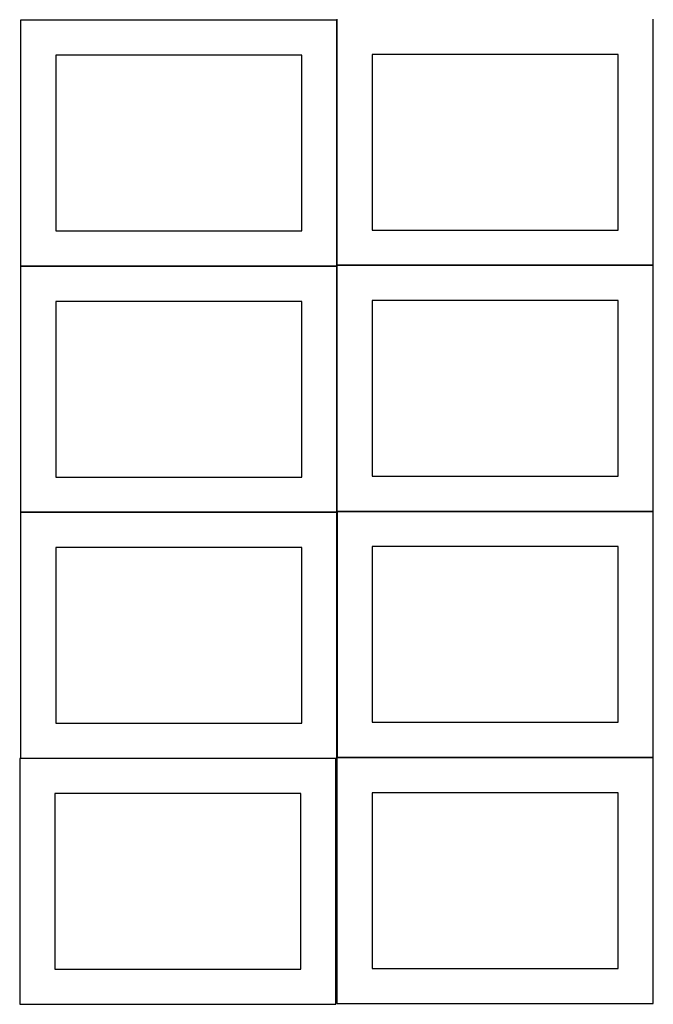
# Model space of a CAD drawing. Header units: millimetres. Extents: x 7 to 1493, y 7 to 2993.
# Tile 1 of 16: x 7 to 908, y 7 to 1408. Entities that reach past the tile are written whole.
import ezdxf

# ---------------------------------------------------------------- set-up
doc = ezdxf.new("R2010")
doc.units = ezdxf.units.MM
doc.layers.add('COMMON', color=5, linetype='CONTINUOUS', true_color=0x0000ff)
doc.layers.add('CUT', color=7, linetype='CONTINUOUS', true_color=0x000000)

msp = doc.modelspace()

# ---------------------------------------------------------------- linework, layer by layer
at = {"layer": 'COMMON'}
for p, q in [((457.949575, 1407.259892), (457.949575, 1058.449547)), ((457.849575, 1057.159892), (7.849575, 1057.159892)), ((457.949575, 1057.059891), (457.949575, 708.249546)), ((908.049576, 1058.349547), (458.049576, 1058.349547)), ((7.849575, 706.95989), (457.849575, 706.95989)), ((458.098161, 708.149545), (908.049576, 708.149545)), ((7.849575, 356.759889), (456.616735, 356.759889)), ((458.098161, 357.949544), (908.049576, 357.949544))]:
    msp.add_line(p, q, dxfattribs=at)
at = {"layer": 'CUT'}
for p, q in [((457.849575, 1407.259892), (7.849575, 1407.259892)), ((7.849575, 1407.259892), (7.849575, 1057.259892)), ((457.849575, 1057.259892), (457.849575, 1407.259892)), ((458.049576, 1408.449547), (458.049576, 1058.449547)), ((908.049576, 1058.449547), (908.049576, 1408.449547)), ((407.849575, 1357.259892), (57.849575, 1357.259892)), ((57.849575, 1357.259892), (57.849575, 1107.259892)), ((407.849575, 1107.259892), (407.849575, 1357.259892)), ((858.049576, 1358.449547), (508.049576, 1358.449547)), ((508.049576, 1358.449547), (508.049576, 1108.449547)), ((858.049576, 1108.449547), (858.049576, 1358.449547)), ((57.849575, 1107.259892), (407.849575, 1107.259892)), ((508.049576, 1108.449547), (858.049576, 1108.449547)), ((7.849575, 1057.259892), (457.849575, 1057.259892)), ((457.849575, 1057.059891), (7.849575, 1057.059891)), ((7.849575, 1057.059891), (7.849575, 707.059891)), ((457.849575, 707.059891), (457.849575, 1057.059891)), ((458.049576, 1058.449547), (908.049576, 1058.449547)), ((908.049576, 1058.249546), (458.049576, 1058.249546)), ((458.049576, 1058.249546), (458.049576, 708.249546)), ((908.049576, 708.249546), (908.049576, 1058.249546)), ((407.849575, 1007.059891), (57.849575, 1007.059891)), ((57.849575, 1007.059891), (57.849575, 757.059891)), ((407.849575, 757.059891), (407.849575, 1007.059891)), ((858.049576, 1008.249546), (508.049576, 1008.249546)), ((508.049576, 1008.249546), (508.049576, 758.249546)), ((858.049576, 758.249546), (858.049576, 1008.249546)), ((57.849575, 757.059891), (407.849575, 757.059891)), ((508.049576, 758.249546), (858.049576, 758.249546)), ((7.849575, 707.059891), (457.849575, 707.059891)), ((457.849575, 706.85989), (7.849575, 706.85989)), ((7.849575, 706.85989), (7.849575, 356.85989)), ((457.849575, 356.85989), (457.849575, 706.85989)), ((458.049576, 708.249546), (908.049576, 708.249546)), ((908.098161, 708.049545), (458.098161, 708.049545)), ((458.098161, 708.049545), (458.098161, 358.049545)), ((908.098161, 358.049545), (908.098161, 708.049545)), ((407.849575, 656.85989), (57.849575, 656.85989)), ((57.849575, 656.85989), (57.849575, 406.85989)), ((407.849575, 406.85989), (407.849575, 656.85989)), ((858.098161, 658.049545), (508.098161, 658.049545)), ((508.098161, 658.049545), (508.098161, 408.049545)), ((858.098161, 408.049545), (858.098161, 658.049545)), ((57.849575, 406.85989), (407.849575, 406.85989)), ((508.098161, 408.049545), (858.098161, 408.049545)), ((456.616735, 356.659889), (6.616735, 356.659889)), ((6.616735, 356.659889), (6.616735, 6.659889)), ((7.849575, 356.85989), (457.849575, 356.85989)), ((456.616735, 6.659889), (456.616735, 356.659889)), ((908.049576, 357.849544), (458.049576, 357.849544)), ((458.049576, 357.849544), (458.049576, 7.849544)), ((458.098161, 358.049545), (908.098161, 358.049545)), ((908.049576, 7.849544), (908.049576, 357.849544)), ((406.616735, 306.659889), (56.616735, 306.659889)), ((56.616735, 306.659889), (56.616735, 56.659889)), ((406.616735, 56.659889), (406.616735, 306.659889)), ((858.049576, 307.849544), (508.049576, 307.849544)), ((508.049576, 307.849544), (508.049576, 57.849544)), ((858.049576, 57.849544), (858.049576, 307.849544)), ((56.616735, 56.659889), (406.616735, 56.659889)), ((508.049576, 57.849544), (858.049576, 57.849544)), ((6.616735, 6.659889), (456.616735, 6.659889)), ((458.049576, 7.849544), (908.049576, 7.849544))]:
    msp.add_line(p, q, dxfattribs=at)

doc.saveas('drawing.dxf')
